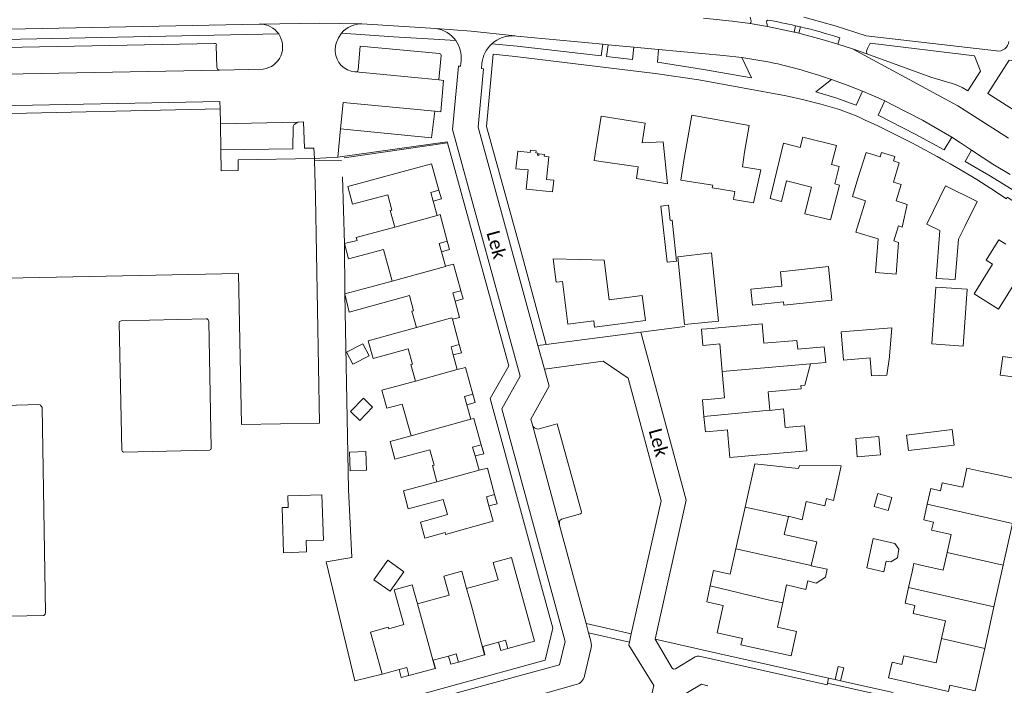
# Model space of a CAD drawing. Extents: x 177628 to 188968, y 384226 to 390673.
# Tile 202 of 256: x 183794 to 183981, y 385890 to 386016. Entities that reach past the tile are written whole.
import ezdxf

# ---------------------------------------------------------------- set-up
doc = ezdxf.new("R2010")
doc.units = 0
for name, color, linetype, lineweight in [('B01_D', 14, 'Continuous', 9), ('B01_F', 14, 'Continuous', 9), ('B01_T', 14, 'Continuous', 9), ('B02_F', 14, 'Continuous', 9), ('B02_T', 14, 'Continuous', 9), ('B07_D', 14, 'Continuous', 9), ('B11_F', 14, 'Continuous', 9), ('B11_S', 14, 'Continuous', 9), ('B14_F', 14, 'Continuous', 9), ('T01_T', 253, 'Continuous', 9), ('T02_T', 253, 'RASTER', 9), ('T03_F', 253, 'Continuous', 9), ('T03_T', 253, 'Continuous', 9), ('T04_F', 253, 'HAAG', 9), ('T04_T', 253, 'HAAG', 9), ('T05_F', 253, 'Continuous', 9), ('T05_T', 253, 'Continuous', 9), ('T22_F', 253, 'Continuous', 9), ('T22_T', 253, 'Continuous', 9), ('V00_F', 8, 'Continuous', 9), ('V00_T', 8, 'Continuous', 9), ('Z06', 7, 'Continuous', 9)]:
    doc.layers.add(name, color=color, linetype=linetype, lineweight=lineweight)
doc.styles.add('Legend', font='calibri.ttf')
doc.linetypes.add('HAAG', pattern='A,4,-1,[5,TOPOCAD.SHX,S=0.35,R=0,X=-0.35,Y=-0.35],-1', length=6)
doc.linetypes.add('RASTER', pattern='A,4,-1,[4,TOPOCAD.SHX,S=0.5,R=0,X=-0.5,Y=0],-1', length=6)

msp = doc.modelspace()

# ---------------------------------------------------------------- linework, layer by layer
at = {"layer": 'B01_D', "linetype": 'Continuous'}
for points in [[(183874.048, 385983.69), (183872.649, 385988.696), (183856.745, 385984.358), (183857.662, 385980.996)], [(183872.953, 385981.622), (183872.506, 385983.233), (183874.048, 385983.69)], [(183872.953, 385981.622), (183873.71, 385978.898)], [(183873.71, 385978.898), (183874.269, 385979.054), (183875.632, 385973.993)], [(183874.519, 385971.995), (183874.079, 385973.572), (183875.632, 385973.993)], [(183874.519, 385971.995), (183875.289, 385969.24)], [(183900.73, 385970.52), (183895.732, 385970.645), (183896.294, 385966.23), (183897.484, 385966.352), (183898.539, 385958.265), (183903.459, 385958.884), (183903.605, 385957.698), (183913.28, 385958.976), (183912.659, 385963.685)], [(183875.289, 385969.24), (183876.825, 385969.629), (183878.213, 385964.609)], [(183877.101, 385962.625), (183876.663, 385964.188), (183878.213, 385964.609)], [(183876.6, 385959.182), (183877.964, 385959.547), (183877.101, 385962.625)], [(183877.906, 385954.396), (183876.6, 385959.182)], [(183876.78, 385952.427), (183876.359, 385953.978), (183877.906, 385954.396)], [(183876.78, 385952.427), (183877.54, 385949.626)], [(183877.54, 385949.626), (183879.087, 385950.035), (183880.461, 385944.998)], [(183879.353, 385942.964), (183878.921, 385944.564), (183880.461, 385944.998)], [(183879.353, 385942.964), (183880.096, 385940.21)], [(183880.096, 385940.21), (183880.671, 385940.381), (183882.05, 385935.337)], [(183880.908, 385933.26), (183880.432, 385934.893), (183882.05, 385935.337)], [(183881.695, 385930.564), (183880.908, 385933.26)], [(183884.623, 385925.924), (183883.244, 385930.965), (183881.695, 385930.564)], [(183883.548, 385923.785), (183883.077, 385925.501), (183884.623, 385925.924)], [(183879.528, 385919.539), (183884.35, 385920.862), (183883.548, 385923.785)]]:
    msp.add_lwpolyline(points, dxfattribs=at)
at = {"layer": 'B01_F', "linetype": 'Continuous'}
for points in [[(183903.534, 385989.308), (183903.836, 385991.428)], [(183917.479, 385984.875), (183916.636, 385992.826), (183912.651, 385992.677)], [(183919.952, 385985.603), (183920.631, 385989.678)], [(183933.75, 385981.3), (183935.159, 385987.519), (183931.661, 385988.141)], [(183952.551, 385982.511), (183953.614, 385985.875)], [(183927.075, 385957.581), (183925.898, 385957.466)], [(183976.584, 385930.427), (183974.302, 385930.958)]]:
    msp.add_lwpolyline(points, dxfattribs=at)
at = {"layer": 'B01_T', "linetype": 'Continuous'}
for points in [[(183787.148, 385999.636), (183787.183, 385998.084), (183832.515, 385999.097)], [(183832.515, 385999.097), (183832.562, 385996.296)], [(183904.035, 385992.528), (183904.843, 385997.721), (183913.232, 385996.417), (183912.651, 385992.677)], [(183921.104, 385992.519), (183922.042, 385997.886), (183932.942, 385995.98), (183932.052, 385990.889)], [(183832.562, 385996.296), (183832.645, 385991.339)], [(183942.63, 385991.8), (183943.12, 385993.763), (183949.522, 385992.169), (183948.618, 385988.538), (183950.055, 385988.18), (183949.243, 385984.9)], [(183832.645, 385991.339), (183832.711, 385987.379), (183835.93, 385987.429), (183835.902, 385989.423), (183850.431, 385989.688)], [(183903.836, 385991.428), (183904.035, 385992.528)], [(183920.631, 385989.678), (183921.104, 385992.519)], [(183942.63, 385991.8), (183939.495, 385992.621), (183936.918, 385982.092), (183939.073, 385981.551), (183940.06, 385985.481)], [(183850.431, 385989.688), (183850.438, 385989.371)], [(183850.438, 385989.371), (183850.593, 385982.475)], [(183932.052, 385990.889), (183931.661, 385988.141)], [(183953.614, 385985.875), (183955.179, 385990.825), (183957.812, 385989.996)], [(183957.812, 385989.996), (183958.076, 385990.857), (183960.611, 385990.08), (183960.347, 385989.219)], [(183911.873, 385988.083), (183906.573, 385988.839)], [(183960.365, 385985.201), (183961.461, 385988.839), (183960.347, 385989.219)], [(183930.23, 385983.45), (183925.95, 385984.149), (183926.029, 385984.633)], [(183944.768, 385984.276), (183943.754, 385980.241)], [(183948.66, 385979.009), (183950.088, 385984.64), (183949.243, 385984.9)], [(183960.365, 385985.201), (183961.794, 385984.734), (183960.841, 385981.648), (183962.977, 385980.972), (183962.006, 385976.657)], [(183973.912, 385976.789), (183976.252, 385981.502), (183970.265, 385984.474), (183967.947, 385979.804)], [(183850.593, 385982.475), (183851.376, 385939.502), (183836.543, 385939.21), (183835.979, 385967.858), (183788.783, 385966.93), (183788.805, 385965.79), (183787.508, 385965.764), (183787.487, 385966.876), (183777.777, 385966.686)], [(183857.662, 385980.996), (183864.324, 385982.794), (183865.109, 385979.884), (183864.818, 385979.806), (183865.663, 385976.674)], [(183874.048, 385983.69), (183874.527, 385982.047), (183872.953, 385981.622)], [(183967.947, 385979.804), (183966.691, 385977.233), (183969.156, 385976.017), (183968.484, 385966.952), (183972.063, 385966.715), (183972.708, 385974.364), (183973.912, 385976.789)], [(183865.663, 385976.674), (183858.343, 385974.691), (183858.49, 385974.147)], [(183875.632, 385973.993), (183876.079, 385972.402), (183874.519, 385971.995)], [(183995.05, 385962.678), (183988.96, 385966.482), (183987.825, 385964.656), (183985.022, 385966.397), (183984.864, 385966.142), (183983.853, 385966.77), (183980.327, 385961.096), (183975.663, 385963.993), (183979.185, 385969.667), (183977.985, 385970.409), (183980.382, 385974.278), (183981.707, 385973.456)], [(183859.264, 385971.291), (183863.548, 385972.452)], [(183900.73, 385970.52), (183905.445, 385970.402), (183906.387, 385962.898), (183912.659, 385963.685)], [(183860.907, 385965.285), (183865.167, 385966.446)], [(183869.774, 385957.626), (183868.932, 385960.714), (183869.22, 385960.792), (183868.433, 385963.679), (183861.835, 385961.881)], [(183878.213, 385964.609), (183878.644, 385963.044), (183877.101, 385962.625)], [(183860.593, 385955.124), (183869.774, 385957.626)], [(183927.075, 385957.581), (183932.055, 385958.032)], [(183932.055, 385958.032), (183935.423, 385958.303), (183935.754, 385954.623), (183942.018, 385955.188), (183942.168, 385953.522)], [(183926.174, 385954.401), (183924.175, 385954.222), (183923.899, 385957.287), (183925.898, 385957.466)], [(183869.576, 385947.468), (183868.713, 385950.589), (183869.003, 385950.669), (183868.201, 385953.567), (183861.534, 385951.723), (183860.593, 385955.124)], [(183877.906, 385954.396), (183878.311, 385952.815), (183876.78, 385952.427)], [(183927.354, 385954.508), (183926.174, 385954.401)], [(183927.354, 385954.508), (183927.829, 385949.265)], [(183927.829, 385949.265), (183928.281, 385944.283)], [(183867.096, 385943.095), (183864.124, 385942.297), (183863.209, 385945.706), (183869.576, 385947.468)], [(183942.79, 385946.623), (183942.85, 385945.96), (183936.566, 385945.394), (183936.879, 385941.92)], [(183880.461, 385944.998), (183880.898, 385943.365), (183879.353, 385942.964)], [(183924.378, 385940.714), (183924.091, 385943.907), (183925.087, 385943.996)], [(183927.091, 385944.175), (183925.087, 385943.996)], [(183928.281, 385944.283), (183927.091, 385944.175)], [(183924.637, 385937.829), (183924.378, 385940.714)], [(183936.879, 385941.92), (183936.885, 385941.858)], [(183939.773, 385938.666), (183943.477, 385939), (183943.907, 385934.227), (183934.287, 385933.407)], [(183873.671, 385928.336), (183872.829, 385931.446), (183873.118, 385931.524), (183872.336, 385934.413), (183865.692, 385932.614), (183864.772, 385936.013), (183868.771, 385937.087)], [(183927.637, 385938.098), (183924.637, 385937.829)], [(183928.916, 385937.277), (183928.832, 385938.206), (183927.637, 385938.098)], [(183934.287, 385933.407), (183929.308, 385932.956), (183928.916, 385937.277)], [(183882.05, 385935.337), (183882.545, 385933.668), (183880.908, 385933.26)], [(183934.047, 385931.753), (183932.206, 385923.553)], [(183934.047, 385931.753), (183942.23, 385930.87), (183942.58, 385931.43), (183950.42, 385931.36)], [(183949.634, 385927.883), (183950.42, 385931.36)], [(183976.584, 385930.427), (183979.92, 385929.726)], [(183982.976, 385920.467), (183984.8, 385928.637), (183979.92, 385929.726)], [(183874.381, 385921.78), (183875.662, 385922.127), (183874.88, 385925.016), (183868.236, 385923.217), (183867.316, 385926.616), (183873.671, 385928.336)], [(183973.52, 385927.315), (183969.618, 385928.185), (183969.275, 385926.645), (183967.423, 385927.057), (183966.76, 385924.08)], [(183884.623, 385925.924), (183885.115, 385924.145), (183883.548, 385923.785)], [(183943.768, 385924.603), (183947.329, 385923.798), (183947.647, 385925.206)], [(183966.76, 385924.08), (183966.098, 385921.112), (183967.95, 385920.7), (183967.604, 385919.15), (183971.319, 385918.322)], [(183932.206, 385923.553), (183930.434, 385915.66)], [(183944.755, 385912.456), (183945.778, 385916.982), (183939.623, 385918.373), (183940.393, 385921.777)], [(183940.393, 385921.777), (183940.404, 385921.827)], [(183981.209, 385912.553), (183982.976, 385920.467)], [(183875.204, 385918.741), (183875.304, 385918.372), (183879.528, 385919.539)], [(183930.434, 385915.66), (183929.342, 385910.796)], [(183887.138, 385896.73), (183892.197, 385898.109), (183887.843, 385914.007), (183884.374, 385913.063)], [(183885.28, 385909.77), (183884.374, 385913.063)], [(183875.967, 385906.868), (183874.977, 385910.469), (183878.392, 385911.408), (183879.295, 385908.124)], [(183925.564, 385908.595), (183926.208, 385911.495), (183928.149, 385911.064)], [(183929.342, 385910.796), (183928.149, 385911.064)], [(183944.743, 385912.403), (183944.755, 385912.456)], [(183963.899, 385911.25), (183963.236, 385908.273)], [(183969.812, 385911.558), (183966.096, 385912.386)], [(183979.442, 385904.637), (183981.209, 385912.553)], [(183940.05, 385908.777), (183943.736, 385907.944), (183944.101, 385909.56)], [(183869.97, 385905.22), (183868.982, 385908.82), (183865.576, 385907.884), (183867.402, 385901.245), (183864.516, 385900.451), (183864.436, 385900.74), (183861.04, 385899.806), (183861.955, 385896.676)], [(183926.828, 385905.117), (183924.887, 385905.548), (183925.564, 385908.595)], [(183963.236, 385908.273), (183962.574, 385905.304), (183964.426, 385904.892), (183964.082, 385903.352), (183970.242, 385901.979), (183969.487, 385898.594)], [(183928.009, 385904.852), (183926.828, 385905.117)], [(183941.959, 385899.952), (183940.92, 385895.314), (183931.403, 385897.446), (183931.68, 385898.617), (183926.854, 385899.711), (183928.009, 385904.852)], [(183977.677, 385896.732), (183979.442, 385904.637)], [(183941.959, 385899.952), (183938.343, 385900.769)], [(183882.718, 385895.527), (183882.774, 385895.543), (183882.371, 385897.073), (183885.381, 385897.913)], [(183885.381, 385897.913), (183886.718, 385898.286), (183887.138, 385896.73)], [(183887.138, 385896.73), (183885.792, 385896.363), (183885.381, 385897.913)], [(183969.487, 385898.594), (183968.46, 385893.987), (183962.32, 385895.356), (183961.953, 385893.709), (183960.102, 385894.122)], [(183861.955, 385896.676), (183863.269, 385891.851)], [(183960.102, 385894.122), (183959.433, 385891.144), (183970.801, 385888.589), (183971.05, 385889.749), (183975.883, 385888.697), (183977.677, 385896.732)], [(183873.354, 385892.922), (183873.408, 385892.936), (183872.981, 385894.484), (183875.862, 385895.284)], [(183875.862, 385895.284), (183877.318, 385895.688), (183877.737, 385894.139)], [(183875.862, 385895.284), (183876.311, 385893.742), (183877.737, 385894.139)], [(183877.737, 385894.139), (183882.718, 385895.527)], [(183863.269, 385891.851), (183866.47, 385892.722)], [(183866.47, 385892.722), (183867.921, 385893.117), (183868.329, 385891.582)], [(183866.47, 385892.722), (183866.863, 385891.191), (183868.329, 385891.582)], [(183868.329, 385891.582), (183873.354, 385892.922)]]:
    msp.add_lwpolyline(points, dxfattribs=at)
at = {"layer": 'B02_F', "linetype": 'Continuous'}
for points in [[(183895.633, 385983.379), (183890.636, 385983.88), (183891, 385987.511), (183888.664, 385987.745), (183889, 385991.056), (183891.363, 385990.808)], [(183948.66, 385962.828), (183947.988, 385969.177), (183938.878, 385968.217)]]:
    msp.add_lwpolyline(points, dxfattribs=at)
at = {"layer": 'B02_T', "linetype": 'Continuous'}
msp.add_lwpolyline([(183925.772, 385971.804), (183927.145, 385958.832), (183920.701, 385958.17), (183919.379, 385971.054)], dxfattribs=at)
at = {"layer": 'B07_D', "linetype": 'Continuous'}
for points in [[(183865.663, 385976.674), (183873.71, 385978.898)], [(183865.167, 385966.446), (183875.305, 385969.182), (183875.289, 385969.24)], [(183876.6, 385959.182), (183876.491, 385959.44), (183869.774, 385957.626)], [(183927.829, 385949.265), (183944.583, 385950.758)], [(183869.576, 385947.468), (183877.54, 385949.626)], [(183924.378, 385940.714), (183936.879, 385941.92)], [(183868.771, 385937.087), (183872.132, 385937.989), (183880.096, 385940.21)], [(183873.671, 385928.336), (183881.695, 385930.564)], [(183966.76, 385924.08), (183982.976, 385920.467)], [(183932.206, 385923.553), (183940.393, 385921.777)], [(183930.434, 385915.66), (183944.755, 385912.456)], [(183970.568, 385914.95), (183981.209, 385912.553)], [(183880.138, 385905.058), (183879.295, 385908.124)], [(183925.564, 385908.595), (183936.809, 385905.921), (183939.324, 385905.37)], [(183963.236, 385908.273), (183979.442, 385904.637)], [(183869.97, 385905.22), (183873.354, 385892.922)], [(183880.138, 385905.058), (183882.718, 385895.527)], [(183969.487, 385898.594), (183977.677, 385896.732)]]:
    msp.add_lwpolyline(points, dxfattribs=at)
at = {"layer": 'B11_F', "linetype": 'Continuous'}
for points in [[(183856.102, 385973.533), (183858.49, 385974.147)], [(183859.264, 385971.291), (183856.847, 385970.636), (183856.102, 385973.533)], [(183860.907, 385965.285), (183856.16, 385963.991)], [(183856.16, 385963.991), (183857.009, 385960.566), (183861.835, 385961.881)], [(183963.899, 385911.25), (183964.253, 385912.832), (183966.096, 385912.386)]]:
    msp.add_lwpolyline(points, dxfattribs=at)
at = {"layer": 'B11_S', "linetype": 'Continuous'}
for points in [[(183906.573, 385988.839), (183903.534, 385989.308)], [(183917.479, 385984.875), (183911.565, 385985.873), (183911.873, 385988.083)], [(183926.029, 385984.633), (183919.952, 385985.603)], [(183944.768, 385984.276), (183940.06, 385985.481)], [(183933.75, 385981.3), (183930.007, 385981.906), (183930.23, 385983.45)], [(183952.551, 385982.511), (183955.057, 385981.685), (183953.219, 385975.705), (183957.474, 385974.471), (183956.948, 385968.066), (183960.862, 385967.777), (183961.34, 385973.78), (183960.433, 385974.042), (183961.305, 385976.887), (183962.006, 385976.657)], [(183948.66, 385979.009), (183948.413, 385978.034), (183943.495, 385979.211), (183943.754, 385980.241)], [(183863.548, 385972.452), (183865.167, 385966.446)], [(183942.168, 385953.522), (183947.216, 385953.971), (183947.494, 385950.994), (183944.583, 385950.758)], [(183944.583, 385950.758), (183943.518, 385946.678), (183942.79, 385946.623)], [(183867.096, 385943.095), (183868.771, 385937.087)], [(183936.885, 385941.858), (183939.471, 385942.168), (183939.773, 385938.666)], [(183974.302, 385930.958), (183973.52, 385927.315)], [(183949.634, 385927.883), (183948.992, 385924.825), (183947.647, 385925.206)], [(183940.404, 385921.827), (183943.014, 385921.161), (183943.768, 385924.603)], [(183874.381, 385921.78), (183870.522, 385920.666), (183871.392, 385917.652), (183875.204, 385918.741)], [(183970.568, 385914.95), (183971.319, 385918.322)], [(183969.812, 385911.558), (183970.568, 385914.95)], [(183944.743, 385912.403), (183947.752, 385911.783), (183947.437, 385910.258), (183945.67, 385909.128), (183944.101, 385909.56)], [(183879.295, 385908.124), (183885.28, 385909.77)], [(183939.324, 385905.37), (183940.05, 385908.777)], [(183875.967, 385906.868), (183869.97, 385905.22)], [(183938.343, 385900.769), (183939.324, 385905.37)]]:
    msp.add_lwpolyline(points, dxfattribs=at)
at = {"layer": 'B14_F', "linetype": 'Continuous'}
for points in [[(183895.633, 385983.379), (183895.865, 385985.58), (183894.465, 385985.728), (183894.92, 385990.034), (183894.043, 385990.126), (183894.08, 385990.477), (183893.046, 385990.587), (183893.013, 385990.271), (183892.77, 385990.297), (183892.823, 385990.729), (183892.459, 385990.768), (183892.494, 385991.164), (183891.413, 385991.279), (183891.363, 385990.808)], [(183916.185, 385980.675), (183917.61, 385980.832), (183917.928, 385977.944), (183918.325, 385977.988), (183919.179, 385970.235), (183917.357, 385970.034), (183916.185, 385980.675)], [(183925.772, 385971.804), (183919.379, 385971.054)], [(183938.878, 385968.217), (183939.162, 385965.5), (183933.286, 385964.887), (183933.602, 385961.858), (183939.48, 385962.471), (183939.538, 385961.887), (183948.66, 385962.828)], [(183973.566, 385954.088), (183974.336, 385964.873), (183968.406, 385965.297), (183967.636, 385954.511), (183973.566, 385954.088)], [(183813.722, 385958.92), (183813.57, 385958.857), (183813.414, 385958.743), (183813.34, 385958.522), (183813.856, 385934.362), (183813.975, 385934.113), (183814.181, 385933.953), (183830.504, 385934.335), (183830.721, 385934.506), (183830.777, 385934.648), (183830.356, 385958.741), (183830.257, 385959.075), (183830.034, 385959.26), (183829.866, 385959.3), (183813.722, 385958.92)], [(183959.592, 385952.214), (183960.031, 385957.544), (183950.429, 385956.819), (183950.885, 385951.428), (183955.899, 385951.881)], [(183860.788, 385952.278), (183859.623, 385954.529), (183856.508, 385952.916), (183857.673, 385950.665), (183860.788, 385952.278)], [(183959.573, 385952.072), (183959.115, 385948.612), (183956.172, 385948.453), (183955.909, 385951.754)], [(183959.592, 385952.214), (183959.573, 385952.072)], [(183981.103, 385952.123), (183980.629, 385948.606), (183986.054, 385947.875), (183986.528, 385951.392), (183981.103, 385952.123)], [(183955.909, 385951.754), (183955.899, 385951.881)], [(183799.359, 385903.527), (183799.306, 385903.207), (183799.053, 385902.978), (183779.672, 385902.605), (183779.366, 385903.098), (183778.584, 385942.089), (183778.727, 385942.322), (183778.961, 385942.467), (183798.077, 385943.035), (183798.403, 385942.915), (183798.677, 385942.473), (183799.359, 385903.527)], [(183861.453, 385942.531), (183859.694, 385944.236), (183857.24, 385941.705), (183858.999, 385940), (183861.453, 385942.531)], [(183962.841, 385937.197), (183963.193, 385934.273), (183971.852, 385935.318), (183971.5, 385938.242), (183962.841, 385937.197)], [(183953.185, 385936.537), (183953.484, 385933.104), (183957.867, 385933.486), (183957.568, 385936.919), (183953.185, 385936.537)], [(183860.15, 385934.114), (183857.055, 385933.989), (183857.201, 385930.431), (183860.296, 385930.556), (183860.15, 385934.114)], [(183845.36, 385925.695), (183845.431, 385923.484), (183844.285, 385923.447), (183844.559, 385914.904), (183848.889, 385915.043), (183848.82, 385917.182), (183852.117, 385917.288), (183851.84, 385925.903), (183845.36, 385925.695)], [(183957.384, 385926.108), (183956.701, 385923.638), (183959.332, 385922.91), (183960.015, 385925.38), (183957.384, 385926.108)], [(183955.271, 385912.045), (183956.489, 385917.561), (183960.592, 385916.632), (183961.367, 385915.59), (183961.092, 385913.93), (183959.824, 385913.155), (183958.954, 385913.296), (183958.514, 385911.292), (183955.271, 385912.045)], [(183864.323, 385913.458), (183867.4, 385911.275), (183864.78, 385907.582), (183861.703, 385909.765), (183864.323, 385913.458)]]:
    msp.add_lwpolyline(points, dxfattribs=at)
at = {"layer": 'T01_T', "linetype": 'Continuous'}
msp.add_lwpolyline([(183912.387, 385956.726), (183920.739, 385957.8)], dxfattribs=at)
at = {"layer": 'T02_T', "linetype": 'RASTER'}
msp.add_lwpolyline([(183889.742, 385922.341), (183893.54, 385908.399)], dxfattribs=at)
at = {"layer": 'T03_F', "linetype": 'Continuous'}
for points in [[(183855.535, 385989.341), (183850.438, 385989.371)], [(183889.663, 385971.963), (183890.357, 385969.404)]]:
    msp.add_lwpolyline(points, dxfattribs=at)
at = {"layer": 'T03_T', "linetype": 'Continuous'}
msp.add_lwpolyline([(183889.663, 385971.963), (183883.088, 385995.751), (183884.369, 386009.489)], dxfattribs=at)
at = {"layer": 'T04_F', "linetype": 'HAAG'}
for points in [[(183856.07, 385989.799), (183875.675, 385992.645)], [(183855.742, 385986.187), (183856.102, 385973.533)], [(183856.102, 385973.533), (183856.16, 385963.991)], [(183856.16, 385963.991), (183856.896, 385926.886), (183857.527, 385913.987), (183852.614, 385913.157)]]:
    msp.add_lwpolyline(points, dxfattribs=at)
at = {"layer": 'T04_T', "linetype": 'HAAG'}
for points in [[(183978.832, 385984.021), (183981.808, 385982.051), (183981.965, 385982.38), (183988.837, 385977.898)], [(183933.062, 385894.46), (183928.766, 385895.421)], [(183940.093, 385892.886), (183933.932, 385894.265)]]:
    msp.add_lwpolyline(points, dxfattribs=at)
at = {"layer": 'T05_F', "linetype": 'Continuous'}
msp.add_lwpolyline([(183863.269, 385891.851), (183858.076, 385890.608), (183852.614, 385913.157)], dxfattribs=at)
at = {"layer": 'T05_T', "linetype": 'Continuous'}
for points in [[(183948.04, 385891.108), (183940.093, 385892.886)], [(183949.307, 385890.824), (183948.04, 385891.108)], [(183960.287, 385888.367), (183950.322, 385890.597)]]:
    msp.add_lwpolyline(points, dxfattribs=at)
at = {"layer": 'T22_F', "linetype": 'Continuous'}
msp.add_lwpolyline([(183949.865, 385893.31), (183950.952, 385893.05)], dxfattribs=at)
at = {"layer": 'T22_T', "linetype": 'Continuous'}
msp.add_lwpolyline([(183950.322, 385890.597), (183949.307, 385890.824)], dxfattribs=at)
at = {"layer": 'V00_F', "linetype": 'Continuous'}
for points in [[(183933.163, 386015.291), (183933.283, 386015.506), (183933.305, 386015.728), (183933.172, 386016.539)], [(183936.416, 386015.966), (183936.309, 386015.806), (183936.272, 386015.643), (183936.302, 386015.338), (183936.466, 386014.733)], [(183840.074, 386015.191), (183839.93, 386015.189)], [(183859.41, 386015.26), (183851.299, 386015.365), (183840.074, 386015.191)], [(183888.471, 386012.963), (183880.153, 386013.837), (183873.459, 386014.377)], [(183941.475, 386013.675), (183941.765, 386014.884)], [(183942.38, 386013.446), (183942.692, 386014.667)], [(183888.471, 386012.963), (183888.87, 386012.921)], [(183854.35, 386010.003), (183854.349, 386010.458)], [(183905.17, 386011.379), (183904.88, 386009.16)], [(183906.188, 386011.283), (183905.872, 386009.047)], [(183911.075, 386010.821), (183910.827, 386008.481)], [(183915.74, 386010.38), (183915.547, 386007.942)], [(183972.597, 385999.7), (183952.547, 386010.512)], [(183955.303, 386009.527), (183955.252, 386010.05), (183955.422, 386010.552), (183955.953, 386011.566)], [(183933.408, 386004.996), (183931.557, 386008.838)], [(183948.62, 386004.669), (183945.64, 386002.327)], [(183954.451, 386002.457), (183953.249, 385999.806)], [(183958.705, 386000.603), (183957.459, 385997.895)], [(183873.261, 385998.642), (183872.654, 385993.596), (183855.357, 385995.348)], [(183847.286, 385996.599), (183846.529, 385996.172), (183846.372, 385995.749), (183846.327, 385991.528), (183832.645, 385991.339)], [(183971.419, 385993.733), (183969.983, 385991.341)], [(183975.159, 385991.304), (183973.955, 385989.12)], [(183890.357, 385969.404), (183894.421, 385954.415)], [(183892.852, 385954.213), (183894.084, 385949.728)], [(183896.928, 385920.153), (183896.932, 385920.768), (183896.985, 385920.993), (183897.344, 385921.233), (183900.92, 385922.295), (183901.059, 385922.381), (183901.119, 385922.68), (183896.503, 385939.332), (183892.854, 385938.33), (183892.45, 385938.447), (183892.185, 385938.563), (183891.851, 385938.932)], [(183949.865, 385893.31), (183949.307, 385890.824)], [(183950.952, 385893.05), (183950.322, 385890.597)]]:
    msp.add_lwpolyline(points, dxfattribs=at)
at = {"layer": 'V00_T', "linetype": 'Continuous'}
for points in [[(183933.163, 386015.291), (183929.736, 386015.759), (183924.255, 386016.311)], [(183955.17, 386012.97), (183949.293, 386014.883), (183943.332, 386016.519)], [(183839.93, 386015.189), (183767.004, 386013.735)], [(183873.459, 386014.377), (183859.41, 386015.26)], [(183936.466, 386014.733), (183933.163, 386015.291)], [(183941.475, 386013.675), (183936.466, 386014.733)], [(183942.38, 386013.446), (183941.66, 386013.636), (183941.475, 386013.675)], [(183941.765, 386014.884), (183942.692, 386014.667)], [(183843.617, 386013.322), (183763.88, 386011.702)], [(183855.571, 386013.487), (183854.955, 386012.594), (183854.543, 386011.591)], [(183855.571, 386013.487), (183865.4, 386012.785), (183871.998, 386012.402), (183877.226, 386012.052)], [(183888.87, 386012.921), (183905.17, 386011.379)], [(183946.792, 386012.282), (183942.38, 386013.446)], [(183949.819, 386011.4), (183946.792, 386012.282)], [(183950.156, 386012.591), (183949.819, 386011.4)], [(183979.9, 386010.11), (183955.17, 386012.97)], [(183831.439, 386011.515), (183768.26, 386010.28)], [(183831.873, 386007.002), (183831.776, 386011.155)], [(183854.543, 386011.591), (183854.414, 386011.03), (183854.349, 386010.458)], [(183874.154, 386009.589), (183859.112, 386011.021), (183858.74, 386006.527)], [(183884.103, 386011.458), (183888.918, 386010.981), (183904.88, 386009.16)], [(183905.17, 386011.379), (183906.188, 386011.283)], [(183906.188, 386011.283), (183911.075, 386010.821)], [(183911.075, 386010.821), (183915.74, 386010.38)], [(183915.74, 386010.38), (183928.11, 386009.21), (183931.557, 386008.838)], [(183952.547, 386010.512), (183949.819, 386011.4)], [(183952.547, 386010.512), (183955.303, 386009.527)], [(183955.953, 386011.566), (183975.749, 386009.159), (183976.896, 386006.278), (183974.474, 386002.504), (183973.387, 386003.176), (183972.138, 386003.72), (183967.444, 386005.135), (183955.303, 386009.527)], [(183874.035, 386004.588), (183874.472, 386009.211)], [(183874.472, 386009.211), (183874.396, 386009.47), (183874.154, 386009.589)], [(183878.253, 386008.191), (183878.163, 386007.197)], [(183884.369, 386009.489), (183888.553, 386009.044), (183915.085, 386005.81), (183923.37, 386004.645), (183940, 386001.595), (183943.305, 386000.843), (183946.583, 385999.98)], [(183905.872, 386009.047), (183910.827, 386008.481)], [(183992.299, 386007.079), (183982.332, 386008.379), (183978.279, 386002.053), (183986.659, 385996.681)], [(183832.363, 386006.476), (183767.97, 386005.279)], [(183840.693, 386006.63), (183832.363, 386006.476)], [(183878.163, 386007.197), (183877.748, 386007.241), (183876.62, 385995.174), (183889.448, 385948.368), (183885.968, 385942.211), (183897.986, 385898.069), (183896.935, 385893.62), (183861.264, 385883.876), (183857.039, 385876.136), (183862.23, 385855.178), (183871.883, 385849.58), (183905.999, 385858.544), (183914.98, 385869.343), (183918.918, 385886.953), (183923.874, 385889.934), (183925.13, 385889.654)], [(183858.74, 386006.527), (183858.573, 386006.221), (183858.243, 386006.107)], [(183892.852, 385954.213), (183881.479, 385995.613), (183882.526, 386006.728), (183882.106, 386006.778)], [(183882.106, 386006.778), (183882.202, 386007.797)], [(183915.547, 386007.942), (183924.295, 386006.59), (183933.408, 386004.996)], [(183943.577, 386006.291), (183946.108, 386005.51), (183948.62, 386004.669)], [(183858.099, 386006.12), (183858.243, 386006.107)], [(183874.035, 386004.588), (183858.243, 386006.107)], [(183873.261, 385998.642), (183874.377, 385998.535), (183874.928, 386004.502), (183874.035, 386004.588)], [(183948.62, 386004.669), (183951.551, 386003.604), (183954.451, 386002.457)], [(183954.451, 386002.457), (183956.588, 386001.552), (183958.705, 386000.603)], [(183945.64, 386002.327), (183949.397, 386001.182), (183953.099, 385999.868)], [(183958.705, 386000.603), (183960.162, 385999.893)], [(183787.148, 385999.636), (183832.42, 386000.475), (183832.515, 385999.097)], [(183855.357, 385995.348), (183855.845, 386000.306), (183873.261, 385998.642)], [(183946.583, 385999.98), (183950.137, 385998.967), (183953.584, 385997.635)], [(183953.099, 385999.868), (183953.249, 385999.806)], [(183960.162, 385999.893), (183965.873, 385996.963), (183971.419, 385993.733)], [(183972.597, 385999.7), (183982.193, 385993.572)], [(183969.983, 385991.341), (183964.504, 385994.284), (183957.459, 385997.895)], [(183847.286, 385996.599), (183832.562, 385996.296)], [(183850.431, 385989.688), (183850.3, 385991.64), (183848.54, 385991.63), (183848.31, 385996.62), (183847.286, 385996.599)], [(183854.828, 385989.966), (183855.357, 385995.348)], [(183975.159, 385991.304), (183973.073, 385992.691), (183971.419, 385993.733)], [(183875.675, 385992.645), (183875.614, 385992.868), (183854.828, 385989.966)], [(183875.675, 385992.645), (183887.293, 385950.329), (183883.805, 385944.141), (183889.742, 385922.341)], [(183975.159, 385991.304), (183979.226, 385988.601), (183982.483, 385986.648)], [(183850.431, 385989.688), (183854.828, 385989.966)], [(183973.955, 385989.12), (183978.455, 385986.513), (183982.913, 385983.833), (183986.566, 385981.472)], [(183973.522, 385987.282), (183976.195, 385985.68), (183978.832, 385984.021)], [(183912.387, 385956.726), (183894.421, 385954.415)], [(183915.095, 385898.481), (183920.995, 385924.852), (183912.387, 385956.726)], [(183894.421, 385954.415), (183892.852, 385954.213)], [(183894.084, 385949.728), (183905.238, 385951.214), (183909.992, 385948.025), (183916.226, 385924.744), (183910.563, 385899.523)], [(183891.851, 385938.932), (183891.498, 385940.239), (183894.98, 385946.466), (183894.084, 385949.728)], [(183896.928, 385920.153), (183891.851, 385938.932)], [(183901.987, 385901.442), (183896.928, 385920.153)], [(183893.54, 385908.399), (183895.668, 385900.584), (183894.219, 385894.523), (183860.153, 385885.116), (183854.929, 385876.013), (183862.083, 385849.62), (183855.256, 385839.144)], [(183901.987, 385901.442), (183910.563, 385899.523)], [(183901.987, 385901.442), (183902.462, 385899.686)], [(183902.462, 385899.686), (183902.887, 385898.113), (183902.995, 385897.31), (183902.896, 385896.595), (183901.686, 385891.506)], [(183910.204, 385897.927), (183902.462, 385899.686)], [(183914.028, 385886.092), (183914.829, 385889.674), (183910.079, 385897.375), (183910.204, 385897.927)], [(183910.563, 385899.523), (183910.204, 385897.927)], [(183915.095, 385898.481), (183918.325, 385892.992)], [(183928.766, 385895.421), (183915.095, 385898.481)], [(183918.938, 385892.847), (183922.732, 385895.127)], [(183922.732, 385895.127), (183923.098, 385895.27), (183923.49, 385895.247)], [(183923.49, 385895.247), (183947.759, 385889.827), (183947.818, 385890.115)], [(183933.932, 385894.265), (183933.062, 385894.46)], [(183918.325, 385892.992), (183918.601, 385892.792), (183918.938, 385892.847)], [(183948.04, 385891.108), (183947.818, 385890.115)], [(183900.097, 385889.861), (183890.913, 385887.328)], [(183947.818, 385890.115), (183985.17, 385881.774), (183985.072, 385881.379), (183985.692, 385881.219)]]:
    msp.add_lwpolyline(points, dxfattribs=at)
at = {"layer": 'V00_T', "linetype": 'Continuous', "extrusion": (0, 0, -1)}
for centre, radius, start, end in [((-183918.124, 385911.772), 105.787, 99.95748, 102.91358), ((-183918.13, 385911.903), 105.659, 103.44206, 107.64416)]:
    msp.add_arc(centre, radius, start, end, dxfattribs=at)
at = {"layer": 'V00_T', "linetype": 'Continuous'}
for centre, radius, start, end in [((183840.068, 386010.888), 4.303, 34.44977, 89.92523), ((183859.433, 386010.168), 5.092, 90.25429, 139.32438), ((183872.6, 386008.771), 5.672, 35.3471, 81.28697), ((183840.069, 386010.888), 4.303, 278.34162, 34.45353), ((183872.614, 386008.758), 5.668, 354.25692, 35.53386), ((183888.055, 386007.078), 5.9, 85.96073, 132.06218), ((183980.229, 386012.159), 2.075, 260.88409, 353.39082), ((183831.554, 386011.285), 0.257, 329.75902, 116.46099), ((183858.476, 386010.235), 4.133, 183.22462, 264.76363), ((183888.057, 386007.081), 5.899, 132.09274, 173.02543), ((183921.553, 385931.99), 77.496, 73.48933, 82.58301), ((183832.391, 386006.993), 0.518, 179.02007, 266.9213), ((183871.686, 385815.539), 199.665, 59.3339, 65.78404), ((183899.503, 385892.025), 2.244, 285.34954, 346.63453)]:
    msp.add_arc(centre, radius, start, end, dxfattribs=at)

# ---------------------------------------------------------------- texts
at = {"layer": 'Z06', "linetype": 'Continuous', "style": 'Legend'}
for rotation, p in [(285.18979, (183883.055, 385975.594)), (285.24507, (183913.845, 385938.049))]:
    msp.add_text('Lek', height=2.5, rotation=rotation, dxfattribs=at).set_placement(p)

doc.saveas('drawing.dxf')
